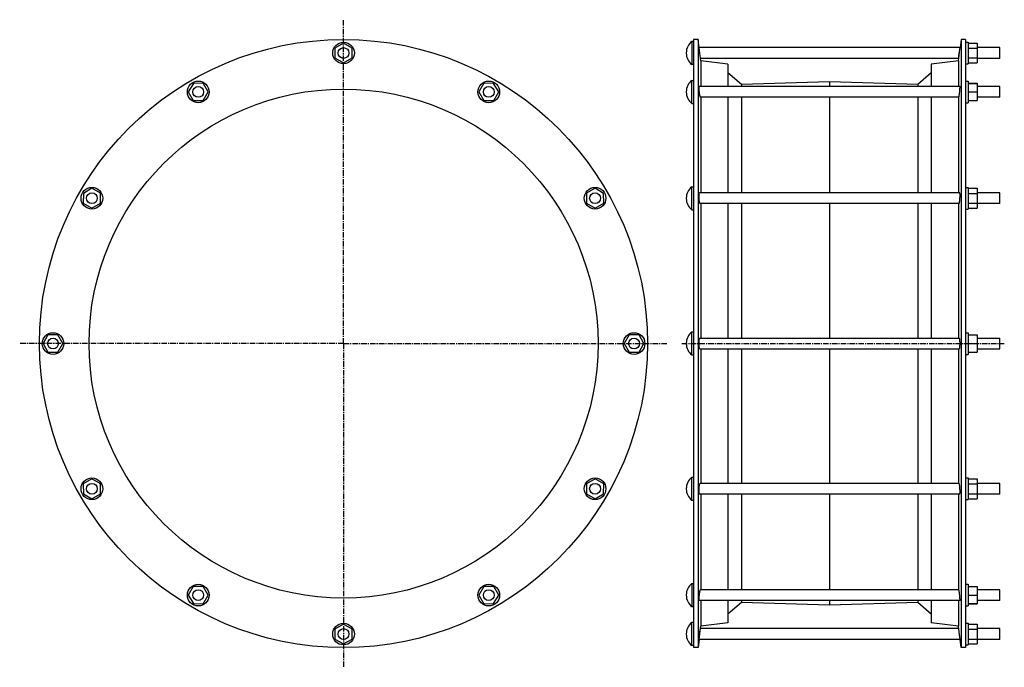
# Model space of a CAD drawing. Header units: millimetres. Extents: x -552 to 541, y -129 to 590.
import ezdxf

# ---------------------------------------------------------------- set-up
doc = ezdxf.new("R2010")
doc.units = ezdxf.units.MM
doc.header["$LTSCALE"] = 16.335
doc.linetypes.add('CENTER', pattern=[0.6, 0.375, -0.075, 0.075, -0.075])
doc.layers.get('0').update_dxf_attribs({"linetype": 'CONTINUOUS'})
doc.layers.add('AXES', color=7, linetype='CONTINUOUS')
doc.layers.add('SURFS', color=7, linetype='CONTINUOUS')

msp = doc.modelspace()

# ---------------------------------------------------------------- linework, layer by layer
at = {"color": 7, "linetype": 'Continuous'}
for p, q in [((-192.5, 563.6), (-202.2, 558.2)), ((-202.2, 558.2), (-202.2, 547.2)), ((-182.9, 558.2), (-192.5, 563.6)), ((-182.9, 547.2), (-182.9, 558.2)), ((498, 564.7), (501, 564.7)), ((501, 564.7), (501, 540.7)), ((501, 563.6), (511, 563.6)), ((501, 558.2), (511, 558.2)), ((511, 563.6), (511, 541.9)), ((-202.2, 547.2), (-192.5, 541.9)), ((-192.5, 541.9), (-182.9, 547.2)), ((501, 547.2), (511, 547.2)), ((498, 540.7), (501, 540.7)), ((501, 541.9), (511, 541.9)), ((-359.2, 518.9), (-364.9, 509.5)), ((-348.2, 519.1), (-359.2, 518.9)), ((-342.7, 509.6), (-348.2, 519.1)), ((-36.9, 519.1), (-42.4, 509.6)), ((-25.9, 518.9), (-36.9, 519.1)), ((-20.2, 509.5), (-25.9, 518.9)), ((498, 521.5), (501, 521.5)), ((501, 521.5), (501, 497.5)), ((501, 519.1), (511, 519.1)), ((501, 518.9), (511, 518.9)), ((511, 519.1), (511, 499.9)), ((-364.9, 509.5), (-359.4, 499.9)), ((-348.4, 500.1), (-342.7, 509.6)), ((-42.4, 509.6), (-36.7, 500.1)), ((-25.7, 499.9), (-20.2, 509.5)), ((501, 509.5), (511, 509.5)), ((-359.4, 499.9), (-348.4, 500.1)), ((-36.7, 500.1), (-25.7, 499.9)), ((498, 497.5), (501, 497.5)), ((501, 499.9), (511, 499.9)), ((-481.3, 396.9), (-481.4, 385.9)), ((-471.8, 402.6), (-481.3, 396.9)), ((-462.2, 397.1), (-471.8, 402.6)), ((-462.4, 386), (-462.2, 397.1)), ((86.7, 402.6), (77.2, 397.1)), ((77.2, 397.1), (77.3, 386)), ((96.2, 396.9), (86.7, 402.6)), ((96.3, 385.9), (96.2, 396.9)), ((498, 403.5), (501, 403.5)), ((501, 403.5), (501, 379.5)), ((501, 402.6), (511, 402.6)), ((501, 396.9), (511, 396.9)), ((511, 402.6), (511, 380.4)), ((-481.4, 385.9), (-471.9, 380.4)), ((-471.9, 380.4), (-462.4, 386)), ((77.3, 386), (86.8, 380.4)), ((86.8, 380.4), (96.3, 385.9)), ((501, 385.9), (511, 385.9)), ((498, 379.5), (501, 379.5)), ((501, 380.4), (511, 380.4)), ((498, 242.2), (501, 242.2)), ((501, 242.2), (501, 218.2)), ((-520.6, 239.9), (-525.9, 230.2)), ((-525.9, 230.2), (-520.6, 220.6)), ((-509.5, 239.9), (-520.6, 239.9)), ((-504.2, 230.2), (-509.5, 239.9)), ((-509.5, 220.6), (-504.2, 230.2)), ((124.4, 239.9), (119.1, 230.2)), ((119.1, 230.2), (124.4, 220.6)), ((135.5, 239.9), (124.4, 239.9)), ((140.8, 230.2), (135.5, 239.9)), ((135.5, 220.6), (140.8, 230.2)), ((501, 239.9), (511, 239.9)), ((501, 230.2), (511, 230.2)), ((511, 239.9), (511, 220.6)), ((511, 236.2), (536, 236.2)), ((-520.6, 220.6), (-509.5, 220.6)), ((124.4, 220.6), (135.5, 220.6)), ((501, 220.6), (511, 220.6)), ((511, 224.2), (536, 224.2)), ((498, 218.2), (501, 218.2)), ((-471.9, 80.1), (-481.4, 74.6)), ((-462.4, 74.4), (-471.9, 80.1)), ((86.8, 80.1), (77.3, 74.4)), ((96.3, 74.6), (86.8, 80.1)), ((498, 81), (501, 81)), ((501, 81), (501, 57)), ((501, 80.1), (511, 80.1)), ((511, 80.1), (511, 57.9)), ((-481.4, 74.6), (-481.3, 63.5)), ((-462.2, 63.4), (-462.4, 74.4)), ((77.3, 74.4), (77.2, 63.4)), ((96.2, 63.5), (96.3, 74.6)), ((501, 74.6), (511, 74.6)), ((-481.3, 63.5), (-471.8, 57.9)), ((-471.8, 57.9), (-462.2, 63.4)), ((77.2, 63.4), (86.7, 57.9)), ((86.7, 57.9), (96.2, 63.5)), ((498, 57), (501, 57)), ((501, 63.5), (511, 63.5)), ((501, 57.9), (511, 57.9)), ((-359.4, -39.5), (-364.9, -49)), ((-348.4, -39.6), (-359.4, -39.5)), ((-342.7, -49.1), (-348.4, -39.6)), ((-36.7, -39.6), (-42.4, -49.1)), ((-25.7, -39.5), (-36.7, -39.6)), ((-20.2, -49), (-25.7, -39.5)), ((498, -37.1), (501, -37.1)), ((501, -37.1), (501, -61.1)), ((501, -39.5), (511, -39.5)), ((511, -39.5), (511, -58.7)), ((-364.9, -49), (-359.2, -58.5)), ((-348.2, -58.7), (-342.7, -49.1)), ((-42.4, -49.1), (-36.9, -58.7)), ((-25.9, -58.5), (-20.2, -49)), ((501, -49), (511, -49)), ((-359.2, -58.5), (-348.2, -58.7)), ((-36.9, -58.7), (-25.9, -58.5)), ((498, -61.1), (501, -61.1)), ((501, -58.5), (511, -58.5)), ((501, -58.7), (511, -58.7)), ((-192.5, -81.4), (-202.2, -86.8)), ((-202.2, -86.8), (-202.2, -97.8)), ((-182.9, -86.8), (-192.5, -81.4)), ((-182.9, -97.8), (-182.9, -86.8)), ((498, -80.3), (501, -80.3)), ((501, -80.3), (501, -104.3)), ((501, -81.4), (511, -81.4)), ((501, -86.8), (511, -86.8)), ((511, -81.4), (511, -103.1)), ((-202.2, -97.8), (-192.5, -103.1)), ((-192.5, -103.1), (-182.9, -97.8)), ((501, -97.8), (511, -97.8)), ((498, -104.3), (501, -104.3)), ((501, -103.1), (511, -103.1))]:
    msp.add_line(p, q, dxfattribs=at)
for centre in [(-192.5, 552.7), (-353.8, 509.5), (-31.3, 509.5), (-471.8, 391.5), (86.7, 391.5), (-515, 230.2), (130, 230.2), (-471.8, 69), (86.7, 69), (-353.8, -49.1), (-31.3, -49.1), (-192.5, -92.3)]:
    msp.add_circle(centre, 12, dxfattribs=at)
at = {"layer": 'AXES', "color": 7, "linetype": 'CENTER'}
for p, q in [((-192.5, 230.2), (-192.5, 589.7)), ((-192.5, 230.2), (-552, 230.2)), ((-192.5, 230.2), (-192.5, -129.2)), ((-192.5, 230.2), (166.9, 230.2)), ((183, 230.2), (541, 230.2))]:
    msp.add_line(p, q, dxfattribs=at)
at = {"layer": 'AXES', "color": 7, "linetype": 'Continuous'}
for p, q in [((194, 565.5), (194, 540)), ((196, 565.5), (194, 565.5)), ((202.9, 552.7), (202.1, 558.7)), ((491.9, 558.7), (202.1, 558.7)), ((490.7, 549.5), (491.9, 558.7)), ((493, 567.7), (491.9, 558.7)), ((536, 558.7), (511, 558.7)), ((536, 546.7), (536, 558.7)), ((188, 553), (188, 552.5)), ((204, 543.9), (202.9, 552.7)), ((490.4, 546.7), (203.7, 546.7)), ((490, 543.9), (491.1, 552.7)), ((490.5, 548), (490.7, 549)), ((536, 546.7), (511, 546.7)), ((196, 540), (194, 540)), ((194, 496.8), (194, 522.3)), ((194, 522.3), (196, 522.3)), ((491.8, 515.5), (202.2, 515.5)), ((536, 515.5), (511, 515.5)), ((536, 503.5), (536, 515.5)), ((188, 509.8), (188, 509.3)), ((490.5, 503.5), (203.6, 503.5)), ((536, 503.5), (511, 503.5)), ((194, 496.8), (196, 496.8)), ((194, 378.7), (194, 404.2)), ((194, 404.2), (196, 404.2)), ((491.5, 397.5), (202.5, 397.5)), ((536, 397.5), (511, 397.5)), ((536, 385.5), (536, 397.5)), ((188, 391.7), (188, 391.2)), ((490.7, 385.5), (203.3, 385.5)), ((536, 385.5), (511, 385.5)), ((194, 378.7), (196, 378.7)), ((194, 217.5), (194, 243)), ((194, 243), (196, 243)), ((188, 230.5), (188, 230)), ((202.9, 236.2), (491.1, 236.2)), ((536, 224.2), (536, 236.2)), ((202.9, 224.2), (491.1, 224.2)), ((194, 217.5), (196, 217.5)), ((194, 56.2), (194, 81.7)), ((194, 81.7), (196, 81.7)), ((188, 69.2), (188, 68.7)), ((490.7, 75), (203.3, 75)), ((536, 75), (511, 75)), ((536, 63), (536, 75)), ((194, 56.2), (196, 56.2)), ((491.5, 63), (202.5, 63)), ((536, 63), (511, 63)), ((194, -36.3), (196, -36.3)), ((194, -36.3), (194, -61.8)), ((490.5, -43.1), (203.6, -43.1)), ((536, -43.1), (511, -43.1)), ((536, -55.1), (536, -43.1)), ((188, -48.8), (188, -49.3)), ((194, -61.8), (196, -61.8)), ((491.8, -55.1), (202.2, -55.1)), ((536, -55.1), (511, -55.1)), ((196, -79.5), (194, -79.5)), ((194, -105), (194, -79.5)), ((202.6, -94.3), (204, -83.5)), ((203.1, -90.3), (203.5, -87.2)), ((490.4, -86.3), (203.7, -86.3)), ((491.6, -96), (490, -83.5)), ((536, -86.3), (511, -86.3)), ((536, -98.3), (536, -86.3)), ((188, -92), (188, -92.5)), ((202.1, -98.3), (201, -107.3)), ((202.1, -98.3), (202.9, -92.3)), ((491.9, -98.3), (202.1, -98.3)), ((491.9, -98.3), (491.1, -92.3)), ((493, -107.3), (491.9, -98.2)), ((536, -98.3), (511, -98.3)), ((196, -105), (194, -105))]:
    msp.add_line(p, q, dxfattribs=at)
for points in [[(202.4, 557), (202.1, 558.7), (201, 567.7)], [(203.5, -87.2), (203.6, -86.4), (203.7, -86.3), (203.7, -86.3)]]:
    msp.add_lwpolyline(points, dxfattribs=at)
for centre in [(-192.5, 552.7), (-353.8, 509.5), (-31.3, 509.5), (-471.8, 391.5), (86.7, 391.5), (-515, 230.2), (130, 230.2), (-471.8, 69), (86.7, 69), (-353.8, -49.1), (-31.3, -49.1), (-192.5, -92.3)]:
    msp.add_circle(centre, 6, dxfattribs=at)
for centre, start, end in [((204, 553), 128.6726, 180), ((204, 552.5), 180, 231.3274), ((204, 509.8), 128.6726, 180), ((204, 509.3), 180, 231.3274), ((204, 391.7), 128.6726, 180), ((204, 391.2), 180, 231.3274), ((204, 230.5), 128.6726, 180), ((204, 230), 180, 231.3274), ((204, 69.2), 128.6726, 180), ((204, 68.7), 180, 231.3274), ((204, -48.8), 128.6726, 180), ((204, -49.3), 180, 231.3274), ((204, -92), 128.6726, 180), ((204, -92.5), 180, 231.3274)]:
    msp.add_arc(centre, 16, start, end, dxfattribs=at)
for points, knots in [([(202.9, 506.5), (202.8, 507), (202.7, 508), (202.5, 509.5), (202.4, 510.8), (202.3, 511.8), (202.2, 512.5), (202.2, 513.1), (202.2, 513.7), (202.1, 514.3), (202.1, 514.6), (202.1, 514.9), (202.1, 515.1), (202.2, 515.2), (202.2, 515.3), (202.2, 515.4), (202.2, 515.5), (202.2, 515.5), (202.2, 515.5), (202.2, 515.5), (202.2, 515.5)], [0, 0, 0, 0, 0.160369, 0.332263, 0.504237, 0.586609, 0.664672, 0.737075, 0.802558, 0.859984, 0.90836, 0.928894, 0.946876, 0.962239, 0.974934, 0.984938, 0.992271, 0.994977, 0.997092, 1, 1, 1, 1]), ([(491.1, 506.5), (491.2, 507), (491.3, 508), (491.5, 509.5), (491.6, 510.8), (491.7, 511.8), (491.8, 512.5), (491.8, 513.1), (491.8, 513.7), (491.9, 514.3), (491.9, 514.6), (491.9, 514.9), (491.9, 515.1), (491.9, 515.2), (491.9, 515.3), (491.8, 515.4), (491.8, 515.5), (491.8, 515.5), (491.8, 515.5), (491.8, 515.5), (491.8, 515.5)], [0, 0, 0, 0, 0.160369, 0.332263, 0.504237, 0.586609, 0.664672, 0.737075, 0.802558, 0.859984, 0.90836, 0.928894, 0.946876, 0.962239, 0.974934, 0.984938, 0.992271, 0.994977, 0.997092, 1, 1, 1, 1]), ([(203.6, 503.5), (203.5, 503.5), (203.5, 503.5), (203.5, 503.6), (203.4, 503.8), (203.3, 504), (203.3, 504.4), (203.2, 504.8), (203.1, 505.3), (203, 505.9), (202.9, 506.3), (202.9, 506.5)], [0, 0, 0, 0, 0.009574, 0.02528, 0.079434, 0.164797, 0.280358, 0.424273, 0.594146, 0.787125, 1, 1, 1, 1]), ([(490.5, 503.5), (490.5, 503.5), (490.5, 503.5), (490.5, 503.6), (490.6, 503.8), (490.7, 504), (490.8, 504.4), (490.8, 504.8), (490.9, 505.3), (491, 505.9), (491.1, 506.3), (491.1, 506.5)], [0, 0, 0, 0, 0.009574, 0.02528, 0.079434, 0.164797, 0.280358, 0.424273, 0.594146, 0.787125, 1, 1, 1, 1]), ([(202.9, 386.3), (202.8, 386.5), (202.8, 386.9), (202.6, 387.6), (202.5, 388.3), (202.4, 389.5), (202.3, 391.1), (202.2, 392.7), (202.1, 393.9), (202.1, 394.8), (202.2, 395.5), (202.2, 396.1), (202.2, 396.5), (202.3, 396.8), (202.3, 397), (202.3, 397.2), (202.4, 397.3), (202.4, 397.4), (202.4, 397.4), (202.5, 397.5), (202.5, 397.5), (202.5, 397.5), (202.5, 397.5)], [0, 0, 0, 0, 0.050208, 0.111026, 0.180967, 0.258268, 0.426847, 0.599203, 0.681044, 0.757021, 0.825102, 0.883499, 0.908592, 0.930742, 0.94983, 0.965774, 0.978542, 0.988197, 0.991936, 0.99504, 0.997649, 1, 1, 1, 1]), ([(491.1, 386.3), (491.2, 386.5), (491.3, 386.9), (491.4, 387.6), (491.5, 388.3), (491.6, 389.5), (491.8, 391.1), (491.8, 392.7), (491.9, 393.9), (491.9, 394.8), (491.9, 395.5), (491.8, 396.1), (491.8, 396.5), (491.8, 396.8), (491.7, 397), (491.7, 397.2), (491.7, 397.3), (491.6, 397.4), (491.6, 397.4), (491.6, 397.5), (491.5, 397.5), (491.5, 397.5), (491.5, 397.5)], [0, 0, 0, 0, 0.050208, 0.111026, 0.180967, 0.258268, 0.426847, 0.599203, 0.681044, 0.757021, 0.825102, 0.883499, 0.908592, 0.930742, 0.94983, 0.965774, 0.978542, 0.988197, 0.991936, 0.99504, 0.997649, 1, 1, 1, 1]), ([(203.3, 385.5), (203.2, 385.5), (203.2, 385.5), (203.1, 385.6), (203.1, 385.7), (203, 385.8), (203, 386), (202.9, 386.2), (202.9, 386.3)], [0, 0, 0, 0, 0.112853, 0.199433, 0.309964, 0.44532, 0.605664, 1, 1, 1, 1]), ([(490.7, 385.5), (490.8, 385.5), (490.8, 385.5), (490.9, 385.6), (490.9, 385.7), (491, 385.8), (491.1, 386), (491.1, 386.2), (491.1, 386.3)], [0, 0, 0, 0, 0.112853, 0.199433, 0.309964, 0.44532, 0.605664, 1, 1, 1, 1]), ([(202.9, 224.2), (202.8, 224.2), (202.8, 224.3), (202.7, 224.4), (202.7, 224.5), (202.6, 224.7), (202.5, 225), (202.5, 225.3), (202.4, 225.6), (202.3, 226.1), (202.3, 226.9), (202.2, 228.3), (202.1, 230.2), (202.2, 232.1), (202.3, 233.5), (202.3, 234.3), (202.4, 234.9), (202.5, 235.2), (202.5, 235.5), (202.6, 235.8), (202.7, 235.9), (202.7, 236), (202.8, 236.1), (202.8, 236.2), (202.9, 236.2)], [0, 0, 0, 0, 0.015169, 0.021157, 0.028144, 0.045177, 0.066295, 0.091393, 0.120292, 0.152757, 0.227223, 0.312101, 0.500001, 0.6879, 0.772778, 0.847243, 0.879709, 0.908608, 0.933705, 0.954823, 0.971856, 0.978843, 0.984831, 1, 1, 1, 1]), ([(491.1, 224.2), (491.2, 224.2), (491.3, 224.3), (491.3, 224.4), (491.4, 224.5), (491.4, 224.7), (491.5, 225), (491.5, 225.3), (491.6, 225.6), (491.7, 226.1), (491.8, 226.9), (491.8, 228.3), (491.9, 230.2), (491.8, 232.1), (491.8, 233.5), (491.7, 234.3), (491.6, 234.9), (491.5, 235.2), (491.5, 235.5), (491.4, 235.8), (491.4, 235.9), (491.3, 236), (491.3, 236.1), (491.2, 236.2), (491.1, 236.2)], [0, 0, 0, 0, 0.015169, 0.021157, 0.028144, 0.045177, 0.066295, 0.091393, 0.120292, 0.152757, 0.227223, 0.312101, 0.500001, 0.6879, 0.772778, 0.847243, 0.879709, 0.908608, 0.933705, 0.954823, 0.971856, 0.978843, 0.984831, 1, 1, 1, 1]), ([(202.5, 63), (202.5, 63), (202.5, 63), (202.5, 63), (202.4, 63), (202.4, 63.1), (202.4, 63.2), (202.3, 63.3), (202.3, 63.5), (202.3, 63.7), (202.2, 63.9), (202.2, 64.3), (202.2, 64.9), (202.1, 65.7), (202.1, 66.5), (202.2, 67.8), (202.3, 69.4), (202.4, 70.9), (202.5, 72.1), (202.6, 72.9), (202.8, 73.6), (202.8, 74), (202.9, 74.2)], [0, 0, 0, 0, 0.002351, 0.00496, 0.008064, 0.011803, 0.021458, 0.034227, 0.05017, 0.069258, 0.091408, 0.116502, 0.174898, 0.24298, 0.318958, 0.400798, 0.573154, 0.741732, 0.819034, 0.888974, 0.949792, 1, 1, 1, 1]), ([(202.9, 74.2), (202.9, 74.3), (203, 74.5), (203, 74.7), (203.1, 74.8), (203.1, 74.9), (203.2, 74.9), (203.2, 75), (203.3, 75)], [0, 0, 0, 0, 0.394335, 0.55468, 0.690035, 0.800566, 0.887147, 1, 1, 1, 1]), ([(491.1, 74.2), (491.1, 74.3), (491.1, 74.5), (491, 74.7), (490.9, 74.8), (490.9, 74.9), (490.8, 74.9), (490.8, 75), (490.7, 75)], [0, 0, 0, 0, 0.394335, 0.55468, 0.690035, 0.800566, 0.887147, 1, 1, 1, 1]), ([(491.5, 63), (491.5, 63), (491.5, 63), (491.6, 63), (491.6, 63), (491.6, 63.1), (491.7, 63.2), (491.7, 63.3), (491.7, 63.5), (491.8, 63.7), (491.8, 63.9), (491.8, 64.3), (491.9, 64.9), (491.9, 65.7), (491.9, 66.5), (491.8, 67.8), (491.8, 69.4), (491.6, 70.9), (491.5, 72.1), (491.4, 72.9), (491.3, 73.6), (491.2, 74), (491.1, 74.2)], [0, 0, 0, 0, 0.002351, 0.00496, 0.008064, 0.011803, 0.021458, 0.034227, 0.05017, 0.069258, 0.091408, 0.116502, 0.174898, 0.24298, 0.318958, 0.400798, 0.573154, 0.741732, 0.819034, 0.888974, 0.949792, 1, 1, 1, 1]), ([(202.9, -46.1), (202.9, -45.8), (203, -45.4), (203.1, -44.8), (203.2, -44.3), (203.3, -43.9), (203.3, -43.6), (203.4, -43.3), (203.5, -43.1), (203.5, -43.1), (203.5, -43.1), (203.6, -43.1)], [0, 0, 0, 0, 0.212875, 0.405854, 0.575727, 0.719641, 0.835203, 0.920566, 0.97472, 0.990426, 1, 1, 1, 1]), ([(491.1, -46.1), (491.1, -45.8), (491, -45.4), (490.9, -44.8), (490.8, -44.3), (490.8, -43.9), (490.7, -43.6), (490.6, -43.3), (490.5, -43.1), (490.5, -43.1), (490.5, -43.1), (490.5, -43.1)], [0, 0, 0, 0, 0.212875, 0.405854, 0.575727, 0.719641, 0.835203, 0.920566, 0.97472, 0.990426, 1, 1, 1, 1]), ([(202.2, -55.1), (202.2, -55.1), (202.2, -55.1), (202.2, -55), (202.2, -55), (202.2, -54.9), (202.2, -54.8), (202.2, -54.7), (202.1, -54.6), (202.1, -54.4), (202.1, -54.2), (202.1, -53.8), (202.2, -53.3), (202.2, -52.7), (202.2, -52), (202.3, -51.3), (202.4, -50.3), (202.5, -49), (202.7, -47.5), (202.8, -46.5), (202.9, -46.1)], [0, 0, 0, 0, 0.002908, 0.005023, 0.007729, 0.015063, 0.025066, 0.037761, 0.053124, 0.071106, 0.09164, 0.140017, 0.197442, 0.262926, 0.335329, 0.413391, 0.495764, 0.667737, 0.839631, 1, 1, 1, 1]), ([(491.8, -55.1), (491.8, -55.1), (491.8, -55.1), (491.8, -55), (491.8, -55), (491.8, -54.9), (491.9, -54.8), (491.9, -54.7), (491.9, -54.6), (491.9, -54.4), (491.9, -54.2), (491.9, -53.8), (491.8, -53.3), (491.8, -52.7), (491.8, -52), (491.7, -51.3), (491.6, -50.3), (491.5, -49), (491.3, -47.5), (491.2, -46.5), (491.1, -46.1)], [0, 0, 0, 0, 0.002908, 0.005023, 0.007729, 0.015063, 0.025066, 0.037761, 0.053124, 0.071106, 0.09164, 0.140017, 0.197442, 0.262926, 0.335329, 0.413391, 0.495764, 0.667737, 0.839631, 1, 1, 1, 1])]:
    msp.add_open_spline(points, degree=3, knots=knots, dxfattribs=at)
at = {"layer": 'SURFS', "color": 7, "linetype": 'Continuous'}
for p, q in [((196, 567.7), (196, -107.3)), ((201, 567.7), (196, 567.7)), ((201, 567.7), (201, -107.3)), ((493, 567.7), (493, -107.3)), ((498, 567.7), (493, 567.7)), ((498, 567.7), (498, -107.3)), ((204, 543.9), (204, 515.5)), ((234, 540.2), (204, 543.9)), ((234, 540.2), (234, 515.5)), ((490, 543.9), (460, 540.2)), ((460, 540.2), (460, 515.5)), ((490, 543.9), (490, 515.5)), ((249.1, 517.8), (234, 530.5)), ((460, 530.5), (444.9, 517.8)), ((347, 520.8), (249.1, 517.8)), ((249.1, 517.8), (249.1, 515.5)), ((347, 520.8), (347, 515.5)), ((444.9, 517.8), (347, 520.8)), ((444.9, 517.8), (444.9, 515.5)), ((204, 503.5), (204, 397.5)), ((234, 503.5), (234, 397.5)), ((249.1, 503.5), (249.1, 397.5)), ((347, 503.5), (347, 397.5)), ((444.9, 503.5), (444.9, 397.5)), ((460, 503.5), (460, 397.5)), ((490, 503.5), (490, 397.5)), ((204, 385.5), (204, 236.2)), ((234, 385.5), (234, 236.2)), ((249.1, 385.5), (249.1, 236.2)), ((347, 385.5), (347, 236.2)), ((444.9, 385.5), (444.9, 236.2)), ((460, 385.5), (460, 236.2)), ((490, 385.5), (490, 236.2)), ((204, 224.2), (204, 75)), ((234, 224.2), (234, 75)), ((249.1, 224.2), (249.1, 75)), ((347, 224.2), (347, 75)), ((444.9, 224.2), (444.9, 75)), ((460, 224.2), (460, 75)), ((490, 224.2), (490, 75)), ((204, 63), (204, -43.1)), ((234, 63), (234, -43.1)), ((249.1, 63), (249.1, -43.1)), ((347, 63), (347, -43.1)), ((444.9, 63), (444.9, -43.1)), ((460, 63), (460, -43.1)), ((490, 63), (490, -43.1)), ((204, -55.1), (204, -83.5)), ((234, -55.1), (234, -79.8)), ((249.1, -57.4), (234, -70.1)), ((249.1, -55.1), (249.1, -57.4)), ((347, -60.4), (249.1, -57.4)), ((347, -55.1), (347, -60.4)), ((444.9, -57.4), (347, -60.4)), ((444.9, -55.1), (444.9, -57.4)), ((460, -70.1), (444.9, -57.4)), ((460, -55.1), (460, -79.8)), ((490, -55.1), (490, -83.5)), ((234, -79.8), (204, -83.5)), ((490, -83.5), (460, -79.8)), ((201, -107.3), (196, -107.3)), ((498, -107.3), (493, -107.3))]:
    msp.add_line(p, q, dxfattribs=at)
for radius in [337.5, 282.5]:
    msp.add_circle((-192.5, 230.2), radius, dxfattribs=at)

doc.saveas('drawing.dxf')
